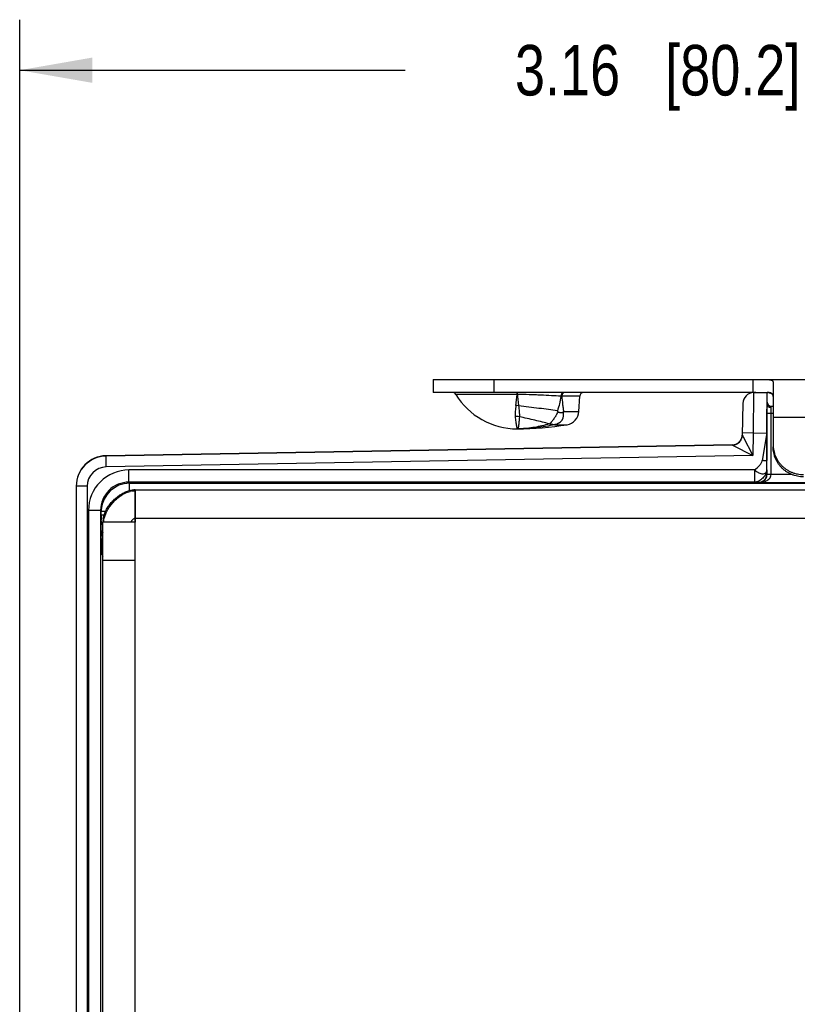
# Model space of a CAD drawing. Header units: inches. Extents: x 0 to 22, y 0 to 17.
# Tile 6 of 32: x 6.7 to 8.6, y 7.4 to 9.8. Entities that reach past the tile are written whole.
import ezdxf

# ---------------------------------------------------------------- set-up
doc = ezdxf.new("R2010")
doc.units = ezdxf.units.IN
doc.header["$LTSCALE"] = 1.21
doc.header["$MEASUREMENT"] = 0
doc.layers.get('0').update_dxf_attribs({"linetype": 'CONTINUOUS'})
for name, color, linetype in [('02___PRT_ALL_AXES', 7, 'CONTINUOUS'), ('03___PRT_ALL_CURVES', 7, 'CONTINUOUS'), ('DIMENSIONS', 7, 'CONTINUOUS'), ('FEATURES', 7, 'CONTINUOUS')]:
    doc.layers.add(name, color=color, linetype=linetype)
doc.styles.get("Standard").update_dxf_attribs({"font": 'txt', "width": 0.8})
doc.dimstyles.new('DIMSTYLE_1', dxfattribs={"dimtxt": 0.125, "dimasz": 0.18, "dimexe": 0.125, "dimexo": 0.0625, "dimgap": 0.0625, "dimtad": 0, "dimtih": 1, "dimtoh": 1, "dimzin": 4, "dimdsep": 46, "dimtxsty": 'STANDARD', "dimblk": '_FILLED', "dimblk1": '_FILLED', "dimblk2": '_FILLED', "dimcen": 0.09, "dimadec": 0, "dimazin": 0, "dimtp": 0.001, "dimtm": 0.001, "dimtfac": 1, "dimtofl": 0, "dimtmove": 0, "dimatfit": 3, "dimldrblk": '_FILLED', "dimfxl": 1, "dimtolj": 1, "dimtzin": 4, "dimarcsym": 0})

# ---------------------------------------------------------------- blocks, each defined once
blk = doc.blocks.new('_FILLED')
at = {"color": 0, "linetype": 'BYBLOCK'}
blk.add_solid([(0, 0), (-1, 0.174), (-1, -0.174)], dxfattribs=at)
blk = doc.blocks.new('*D10')
at = {"layer": 'DIMENSIONS', "color": 2, "linetype": 'CONTINUOUS'}
for p, q in [((6.6786, 6.8047), (6.6786, 9.8014)), ((9.8355, 8.2844), (9.8355, 9.8014)), ((6.6786, 9.6764), (7.6321, 9.6764)), ((9.8355, 9.6764), (8.8821, 9.6764))]:
    blk.add_line(p, q, dxfattribs=at)
at = {"layer": 'DIMENSIONS', "color": 2, "linetype": 'CONTINUOUS', "xscale": 0.18, "yscale": 0.18, "zscale": 0.18, "rotation": 180}
blk.add_blockref('_FILLED', (6.6786, 9.6764), dxfattribs=at)
at = {"layer": 'DIMENSIONS', "color": 2, "linetype": 'CONTINUOUS', "xscale": 0.18, "yscale": 0.18, "zscale": 0.18}
blk.add_blockref('_FILLED', (9.8355, 9.6764), dxfattribs=at)
at = {"layer": 'DIMENSIONS', "color": 2, "linetype": 'CONTINUOUS', "insert": (8.2571, 9.7389), "char_height": 0.125, "width": 1.125, "attachment_point": 2, "line_spacing_factor": 0.9}
blk.add_mtext('3.16{\\Ftxt.shx;\\W1.000000;\\H0.125000; }[80.2]', dxfattribs=at)

msp = doc.modelspace()

# ---------------------------------------------------------------- linework, layer by layer
at = {"color": 7, "linetype": 'CONTINUOUS'}
for p, q in [((7.9093, 8.8746), (7.7575, 8.8746)), ((7.9093, 8.8794), (7.9093, 8.8778)), ((7.91, 8.8746), (7.9093, 8.8746)), ((7.9098, 8.8794), (7.91, 8.8746)), ((8.0641, 8.8699), (8.0199, 8.8699)), ((8.4943, 8.8788), (8.4935, 8.7788)), ((8.4943, 8.8788), (8.5276, 8.8794)), ((8.5276, 8.8493), (8.5276, 8.8794)), ((8.4678, 8.8523), (8.4664, 8.7737)), ((8.5275, 8.8284), (8.5276, 8.8493)), ((8.5375, 8.8284), (8.5376, 8.8416)), ((8.5376, 8.8416), (8.5376, 8.8454)), ((8.5376, 8.8454), (8.5426, 8.8454)), ((8.0242, 8.8323), (8.0622, 8.8323)), ((8.5275, 8.6766), (8.5275, 8.8284)), ((8.5275, 8.8284), (8.5426, 8.8284)), ((8.5375, 8.6766), (8.5375, 8.8284)), ((7.9899, 8.8017), (7.9905, 8.8017)), ((8.0026, 8.7997), (8.0027, 8.7996)), ((8.0027, 8.7996), (8.033, 8.7996)), ((8.4664, 8.7738), (8.4683, 8.7699)), ((8.4935, 8.7788), (8.4665, 8.7792)), ((8.4683, 8.7699), (8.4925, 8.723)), ((8.4935, 8.7788), (8.4925, 8.723)), ((8.4935, 8.7788), (8.5268, 8.7793)), ((8.5268, 8.7793), (8.5157, 8.7109)), ((8.5268, 8.7793), (8.5269, 8.7109)), ((8.4418, 8.7497), (6.8923, 8.7227)), ((8.4418, 8.7492), (6.8923, 8.7221)), ((8.4418, 8.7492), (8.4925, 8.723)), ((6.8928, 8.6951), (6.8923, 8.7221)), ((8.4925, 8.723), (6.8928, 8.6951)), ((8.5271, 8.6875), (8.5269, 8.7109)), ((6.9489, 8.6575), (6.9489, 8.6875)), ((8.4971, 8.6875), (6.9489, 8.6875)), ((8.4971, 8.6575), (8.4971, 8.6875)), ((8.5271, 8.6875), (8.5273, 8.6771)), ((8.5275, 8.6766), (8.5273, 8.6771)), ((8.5375, 8.6766), (8.5275, 8.6766)), ((8.5375, 8.6761), (8.5275, 8.6764)), ((8.5894, 8.6761), (8.5375, 8.6761)), ((6.8186, 8.6471), (6.8186, 5.7366)), ((6.8456, 8.6471), (6.8186, 8.6471)), ((6.8456, 8.6471), (6.8456, 5.7366)), ((6.9489, 8.6575), (6.9503, 8.6546)), ((8.4971, 8.6575), (6.9489, 8.6575)), ((6.9503, 8.6364), (6.9503, 8.6546)), ((6.9503, 8.6546), (8.8331, 8.6546)), ((8.4971, 8.6575), (8.5073, 8.6571)), ((8.5078, 8.6561), (8.5073, 8.6571)), ((8.8475, 8.6561), (8.5078, 8.6561)), ((6.8489, 8.5875), (6.8489, 5.7963)), ((6.8789, 8.5875), (6.8489, 8.5875)), ((6.8789, 8.5875), (6.8789, 5.7963)), ((6.8789, 8.5875), (6.8803, 8.5846)), ((6.8803, 8.5759), (6.8803, 8.5846)), ((6.8909, 8.5846), (6.8803, 8.5846)), ((6.8876, 8.5759), (6.8803, 8.5759)), ((6.8803, 8.5614), (6.8803, 8.5645)), ((6.8807, 8.5259), (6.8823, 8.5228)), ((6.8823, 8.5228), (6.8823, 8.518)), ((6.8823, 8.5228), (6.8839, 8.5228)), ((6.8823, 8.518), (6.8846, 8.518)), ((6.8827, 8.478), (6.8846, 8.4741))]:
    msp.add_line(p, q, dxfattribs=at)
at = {"color": 3, "linetype": 'CONTINUOUS'}
for p, q in [((6.9607, 8.6382), (6.9568, 8.6378)), ((6.9644, 8.6384), (6.9607, 8.6382)), ((6.9644, 8.6384), (8.8596, 8.6384)), ((6.9646, 5.7454), (6.9646, 8.6384)), ((6.8846, 5.8254), (6.8846, 8.5584)), ((6.9646, 8.5584), (6.8846, 8.5584)), ((6.8867, 8.5584), (6.8871, 8.5631)), ((6.8871, 8.5631), (6.8879, 8.568)), ((6.9542, 8.5584), (6.9547, 8.5597)), ((6.9646, 8.5684), (8.9386, 8.5684)), ((6.9646, 8.4634), (6.8846, 8.4634))]:
    msp.add_line(p, q, dxfattribs=at)
msp.add_lwpolyline([(6.9568, 8.6378), (6.9528, 8.637), (6.9487, 8.636), (6.9446, 8.6347), (6.9414, 8.6335)], dxfattribs=at)
at = {"color": 7, "linetype": 'CONTINUOUS'}
for centre, radius, start, end in [((7.7489, 8.8694), 0.01, 31.4985, 90), ((7.5224, 8.9009), 0.3878, 352.0387, 356.1115), ((6.2957, 8.8731), 1.6136, 0.0525, 0.1665), ((7.9965, 8.118), 0.7523, 88.2178, 88.3785), ((8.0741, 8.8694), 0.01, 90, 177), ((8.4948, 8.8518), 0.027, 90.9999, 178.9983), ((7.9, 8.7734), 0.0741, 79.9641, 84.9601), ((8.5376, 8.8554), 0.01, 180, 270), ((7.9046, 8.7605), 0.0595, 80.0972, 90.0059), ((7.6929, 8.569), 0.4121, 39.6565, 39.9526), ((7.962, 8.884), 0.0809, 318.9998, 320.2339), ((7.999, 8.9901), 0.1886, 266.8892, 267.2613), ((7.9096, 9.0383), 0.2489, 270.0017, 271.4024), ((8.4414, 8.7747), 0.025, 270.9999, 357.7431), ((8.4414, 8.7742), 0.025, 270.9961, 330.7748), ((8.4414, 8.774), 0.0249, 271.0199, 277.6974), ((8.4414, 8.7741), 0.025, 277.6262, 330.8021), ((6.8936, 8.6477), 0.075, 91, 180), ((6.8936, 8.6471), 0.075, 91.0008, 179.9998), ((6.8936, 8.6471), 0.048, 91.0016, 180.0006), ((6.9489, 8.5875), 0.1, 90.0027, 180.0043), ((8.5076, 8.6766), 0.03, 359.008, 0.0009), ((6.9489, 8.5875), 0.07, 89.9995, 180.0134), ((6.9503, 8.5846), 0.07, 90.0032, 175.7126), ((6.9503, 8.5846), 0.07, 175.6975, 179.9867), ((12.4254, 8.5758), 5.5451, 179.9989, 180.1169), ((11.2801, 8.5728), 4.3998, 180.1479, 180.2677)]:
    msp.add_arc(centre, radius, start, end, dxfattribs=at)
at = {"color": 3, "linetype": 'CONTINUOUS'}
for centre, radius, start, end in [((6.9649, 8.582), 0.0544, 99.2373, 104.2372), ((6.9362, 8.5584), 0.0516, 174.8706, 179.9829), ((6.9408, 8.558), 0.0562, 169.901, 174.9032)]:
    msp.add_arc(centre, radius, start, end, dxfattribs=at)
at = {"color": 7, "linetype": 'CONTINUOUS'}
msp.add_ellipse((8.5277, 8.7794), major_axis=(0, 0.1), ratio=0.008726, start_param=6.383505, end_param=7.854134, dxfattribs=at)
for points, knots in [([(8.0178, 8.87), (8.0099, 8.8704), (7.9933, 8.8714), (7.9719, 8.8724), (7.9537, 8.8732), (7.9344, 8.8739), (7.9198, 8.8743), (7.91, 8.8746)], [0, 0, 0, 0, 0.218809, 0.463921, 0.593862, 0.727277, 1, 1, 1, 1]), ([(7.91, 8.8746), (7.9103, 8.8697), (7.9111, 8.8603), (7.9123, 8.8509), (7.9129, 8.8463)], [0, 0, 0, 0, 0.514825, 1, 1, 1, 1]), ([(8.0178, 8.87), (8.0173, 8.8669), (8.0162, 8.8607), (8.0135, 8.8485), (8.011, 8.8395), (8.0088, 8.8336)], [0, 0, 0, 0, 0.249996, 0.499966, 1, 1, 1, 1]), ([(8.0245, 8.8794), (8.0241, 8.8794), (8.0232, 8.8792), (8.022, 8.8787), (8.0208, 8.8778), (8.0198, 8.8766), (8.019, 8.8752), (8.0184, 8.8736), (8.018, 8.8718), (8.0178, 8.8706), (8.0178, 8.87)], [0, 0, 0, 0, 0.100605, 0.205668, 0.317879, 0.43887, 0.568975, 0.707309, 0.852072, 1, 1, 1, 1]), ([(8.0228, 8.8774), (8.0219, 8.8765), (8.0209, 8.8747), (8.0201, 8.8721), (8.0199, 8.8706), (8.0199, 8.8699)], [0, 0, 0, 0, 0.473899, 0.733517, 1, 1, 1, 1]), ([(8.0199, 8.8699), (8.0204, 8.8636), (8.0213, 8.8541), (8.0228, 8.8416), (8.0237, 8.8354), (8.0242, 8.8323)], [0, 0, 0, 0, 0.502444, 0.75207, 1, 1, 1, 1]), ([(8.027, 8.8794), (8.0267, 8.8794), (8.0259, 8.8793), (8.0248, 8.8789), (8.0237, 8.8783), (8.0231, 8.8777), (8.0228, 8.8774)], [0, 0, 0, 0, 0.236896, 0.48022, 0.733593, 1, 1, 1, 1]), ([(7.9065, 8.8472), (7.9061, 8.8447), (7.9055, 8.8399), (7.9049, 8.8339), (7.9046, 8.8294), (7.9044, 8.8261), (7.9044, 8.823), (7.9045, 8.821), (7.9046, 8.82)], [0, 0, 0, 0, 0.275452, 0.534401, 0.657421, 0.776029, 0.890204, 1, 1, 1, 1]), ([(8.0088, 8.8336), (8.0016, 8.8348), (7.9865, 8.8369), (7.963, 8.8401), (7.9383, 8.8432), (7.9214, 8.8453), (7.9129, 8.8463)], [0, 0, 0, 0, 0.227444, 0.473727, 0.733305, 1, 1, 1, 1]), ([(7.9129, 8.8463), (7.9132, 8.8438), (7.9139, 8.8389), (7.9145, 8.8329), (7.9148, 8.8283), (7.9149, 8.8251), (7.915, 8.822), (7.9149, 8.82), (7.9148, 8.8191)], [0, 0, 0, 0, 0.278024, 0.539869, 0.663578, 0.78183, 0.894135, 1, 1, 1, 1]), ([(8.5376, 8.8416), (8.5363, 8.8416), (8.5338, 8.842), (8.5305, 8.8436), (8.5282, 8.8462), (8.5276, 8.8483), (8.5276, 8.8493)], [0, 0, 0, 0, 0.277863, 0.540785, 0.77975, 1, 1, 1, 1]), ([(7.9046, 8.82), (7.9048, 8.8176), (7.9051, 8.8132), (7.9058, 8.8071), (7.9065, 8.8025), (7.907, 8.7993), (7.9074, 8.7973), (7.9077, 8.7954), (7.9081, 8.7939), (7.9084, 8.7925), (7.9087, 8.7916), (7.9089, 8.7909), (7.909, 8.7905), (7.9091, 8.7902), (7.9092, 8.7899), (7.9093, 8.7897), (7.9094, 8.7895), (7.9095, 8.7894), (7.9096, 8.7894), (7.9096, 8.7894), (7.9096, 8.7894)], [0, 0, 0, 0, 0.225604, 0.424286, 0.594834, 0.669267, 0.736329, 0.795922, 0.847953, 0.892344, 0.929041, 0.944494, 0.958011, 0.969596, 0.979261, 0.987028, 0.992949, 0.995254, 0.997158, 1, 1, 1, 1]), ([(7.9148, 8.8191), (7.9147, 8.8168), (7.9143, 8.8125), (7.9139, 8.8074), (7.9136, 8.8037), (7.9134, 8.8012), (7.9131, 8.799), (7.9129, 8.797), (7.9126, 8.7952), (7.9123, 8.7937), (7.912, 8.7924), (7.9116, 8.7913), (7.9112, 8.7906), (7.9109, 8.7901), (7.9106, 8.7898), (7.9103, 8.7895), (7.9099, 8.7894), (7.9097, 8.7894), (7.9096, 8.7894)], [0, 0, 0, 0, 0.221858, 0.416322, 0.502972, 0.582467, 0.654746, 0.719773, 0.777541, 0.828075, 0.871467, 0.907926, 0.937842, 0.95058, 0.962018, 0.981833, 0.990932, 1, 1, 1, 1]), ([(7.9887, 8.8018), (7.9831, 8.8033), (7.9713, 8.8063), (7.9532, 8.8105), (7.9343, 8.8148), (7.9214, 8.8177), (7.9148, 8.8191)], [0, 0, 0, 0, 0.231262, 0.477986, 0.735848, 1, 1, 1, 1]), ([(8.0102, 8.832), (8.0095, 8.8303), (8.0084, 8.8278), (8.0067, 8.8245), (8.0054, 8.8221), (8.004, 8.8199), (8.0026, 8.8177), (8.0012, 8.8156), (7.9994, 8.8129), (7.9972, 8.8099), (7.995, 8.8071), (7.9934, 8.8051), (7.9922, 8.8038), (7.9911, 8.8027), (7.9903, 8.802), (7.9899, 8.8017)], [0, 0, 0, 0, 0.150888, 0.225709, 0.299703, 0.372533, 0.443758, 0.512952, 0.579818, 0.70548, 0.818641, 0.869895, 0.917311, 0.960717, 1, 1, 1, 1]), ([(8.0231, 8.8309), (8.0232, 8.83), (8.0234, 8.8282), (8.0235, 8.8255), (8.0235, 8.8232), (8.0234, 8.8215), (8.0232, 8.8198), (8.0229, 8.8181), (8.0225, 8.8164), (8.0221, 8.8152), (8.0217, 8.814), (8.0212, 8.8129), (8.0206, 8.8117), (8.0199, 8.8106), (8.0193, 8.8096), (8.0185, 8.8086), (8.0177, 8.8076), (8.0168, 8.8067), (8.0159, 8.8058), (8.0149, 8.8049), (8.0138, 8.8042), (8.0126, 8.8035), (8.0114, 8.8028), (8.0102, 8.8022), (8.009, 8.8017), (8.0065, 8.8007), (8.0044, 8.8001), (8.0026, 8.7997)], [0, 0, 0, 0, 0.066021, 0.130759, 0.194255, 0.22561, 0.256711, 0.317967, 0.34808, 0.378013, 0.408024, 0.438336, 0.468746, 0.498855, 0.528515, 0.558186, 0.58839, 0.619034, 0.649827, 0.681049, 0.712899, 0.744913, 0.776894, 0.808944, 0.841024, 0.873052, 1, 1, 1, 1]), ([(8.0102, 8.832), (8.0103, 8.8319), (8.0105, 8.8316), (8.0109, 8.8313), (8.0113, 8.8311), (8.0118, 8.8308), (8.0125, 8.8305), (8.0137, 8.83), (8.0151, 8.8297), (8.0168, 8.8294), (8.0182, 8.8294), (8.0193, 8.8295), (8.0201, 8.8296), (8.0209, 8.8297), (8.022, 8.8301), (8.0227, 8.8305), (8.0231, 8.8309)], [0, 0, 0, 0, 0.034956, 0.069496, 0.103695, 0.137448, 0.203931, 0.269449, 0.397778, 0.522557, 0.643908, 0.703433, 0.762314, 0.820694, 0.878986, 1, 1, 1, 1]), ([(8.0027, 8.7996), (7.995, 8.7979), (7.9796, 8.7949), (7.9564, 8.7917), (7.933, 8.7898), (7.9174, 8.7894), (7.9096, 8.7894)], [0, 0, 0, 0, 0.251259, 0.501244, 0.75061, 1, 1, 1, 1]), ([(7.9887, 8.8018), (7.9768, 8.798), (7.9527, 8.7922), (7.928, 8.7897), (7.9157, 8.7894)], [0, 0, 0, 0, 0.504524, 1, 1, 1, 1]), ([(7.9905, 8.8017), (7.9909, 8.8016), (7.9915, 8.8015), (7.9927, 8.8013), (7.9942, 8.801), (7.9956, 8.8008), (7.9967, 8.8006), (7.9975, 8.8004), (7.9983, 8.8003), (7.9991, 8.8002), (7.9998, 8.8001), (8.0004, 8.8), (8.0009, 8.8), (8.0012, 8.7999), (8.0015, 8.7999), (8.0018, 8.7999), (8.002, 8.7998), (8.0022, 8.7998), (8.0023, 8.7998), (8.0024, 8.7998), (8.0025, 8.7998), (8.0026, 8.7997), (8.0026, 8.7997), (8.0026, 8.7997)], [0, 0, 0, 0, 0.07915, 0.15567, 0.302916, 0.443466, 0.511434, 0.577858, 0.642661, 0.705686, 0.766678, 0.825225, 0.853381, 0.880631, 0.906791, 0.931563, 0.954457, 0.964986, 0.974714, 0.98349, 0.991047, 0.996711, 1, 1, 1, 1]), ([(8.4971, 8.6875), (8.5008, 8.6911), (8.5068, 8.6959), (8.5134, 8.7037), (8.5153, 8.7085), (8.5157, 8.7109)], [0, 0, 0, 0, 0.509508, 0.757073, 1, 1, 1, 1]), ([(8.5269, 8.7109), (8.5269, 8.7106), (8.5254, 8.7102), (8.5233, 8.7101), (8.5197, 8.7103), (8.5171, 8.7107), (8.5157, 8.7109)], [0, 0, 0, 0, 0.091544, 0.306667, 0.624996, 1, 1, 1, 1]), ([(8.4971, 8.6875), (8.4983, 8.6857), (8.5009, 8.6838), (8.5045, 8.6819), (8.5079, 8.6801), (8.5121, 8.6784), (8.5169, 8.6777), (8.5212, 8.6782), (8.5246, 8.6802), (8.5267, 8.6835), (8.5271, 8.6861), (8.5271, 8.6875)], [0, 0, 0, 0, 0.163792, 0.24571, 0.323431, 0.466207, 0.59307, 0.702022, 0.798602, 0.894311, 1, 1, 1, 1]), ([(8.5271, 8.6875), (8.5271, 8.6868), (8.5269, 8.6852), (8.5262, 8.6818), (8.5245, 8.6773), (8.5213, 8.6722), (8.5172, 8.6674), (8.5125, 8.6634), (8.5074, 8.6601), (8.5022, 8.6581), (8.4987, 8.6575), (8.4971, 8.6575)], [0, 0, 0, 0, 0.045204, 0.103695, 0.229185, 0.35978, 0.498724, 0.63766, 0.769326, 0.8947, 1, 1, 1, 1]), ([(8.5073, 8.6571), (8.5099, 8.6571), (8.5151, 8.6582), (8.5218, 8.6626), (8.5262, 8.6693), (8.5273, 8.6745), (8.5273, 8.6771)], [0, 0, 0, 0, 0.250084, 0.500171, 0.750077, 1, 1, 1, 1]), ([(8.5078, 8.6561), (8.5099, 8.6561), (8.5142, 8.6569), (8.5204, 8.6604), (8.5248, 8.6656), (8.5271, 8.6713), (8.5275, 8.6748), (8.5275, 8.6766)], [0, 0, 0, 0, 0.198878, 0.414489, 0.670344, 0.825915, 1, 1, 1, 1]), ([(8.5078, 8.6561), (8.5109, 8.6561), (8.5171, 8.6568), (8.5245, 8.6594), (8.53, 8.6628), (8.5337, 8.6662), (8.5366, 8.6707), (8.5375, 8.6742), (8.5375, 8.6761)], [0, 0, 0, 0, 0.23567, 0.475478, 0.59908, 0.726739, 0.860347, 1, 1, 1, 1]), ([(6.8807, 8.5259), (6.8807, 8.526), (6.8807, 8.5262), (6.8807, 8.5266), (6.8807, 8.5272), (6.8806, 8.5284), (6.8806, 8.5304), (6.8805, 8.5335), (6.8805, 8.5373), (6.8804, 8.5436), (6.8804, 8.5487), (6.8804, 8.5522)], [0, 0, 0, 0, 0.006452, 0.021148, 0.044068, 0.075124, 0.161051, 0.277468, 0.422338, 0.593105, 1, 1, 1, 1]), ([(6.8827, 8.478), (6.8826, 8.4781), (6.8826, 8.4784), (6.8826, 8.479), (6.8826, 8.48), (6.8825, 8.4814), (6.8825, 8.4831), (6.8825, 8.486), (6.8824, 8.4903), (6.8824, 8.4963), (6.8824, 8.5031), (6.8823, 8.5104), (6.8823, 8.5155), (6.8823, 8.518)], [0, 0, 0, 0, 0.006453, 0.022225, 0.047193, 0.081135, 0.123727, 0.174579, 0.299056, 0.449883, 0.621385, 0.807083, 1, 1, 1, 1])]:
    msp.add_open_spline(points, degree=3, knots=knots, dxfattribs=at)
for points in [[(8.4632, 8.7619), (8.4652, 8.7655), (8.4663, 8.7697), (8.4664, 8.7737)], [(6.8807, 8.5259), (6.8807, 8.5306), (6.8821, 8.5354), (6.8846, 8.5393)], [(6.8845, 8.5329), (6.8831, 8.5298), (6.8823, 8.5262), (6.8823, 8.5228)], [(6.8827, 8.478), (6.8827, 8.481), (6.8834, 8.484), (6.8846, 8.4866)]]:
    msp.add_open_spline(points, degree=3, dxfattribs=at)
at = {"color": 3, "linetype": 'CONTINUOUS'}
for points, knots in [([(6.8855, 8.5678), (6.8867, 8.5748), (6.8905, 8.5852), (6.8981, 8.5978), (6.9051, 8.6069), (6.9131, 8.6152), (6.9219, 8.6225), (6.9313, 8.6288), (6.938, 8.6321), (6.9414, 8.6335)], [0, 0, 0, 0, 0.238613, 0.36415, 0.492261, 0.621461, 0.750143, 0.876758, 1, 1, 1, 1]), ([(6.8879, 8.568), (6.8886, 8.571), (6.8904, 8.577), (6.8943, 8.5858), (6.8993, 8.5944), (6.9053, 8.6026), (6.9121, 8.6103), (6.9196, 8.6173), (6.9276, 8.6235), (6.9333, 8.627), (6.9362, 8.6286)], [0, 0, 0, 0, 0.115812, 0.236775, 0.361965, 0.490055, 0.619497, 0.748665, 0.875972, 1, 1, 1, 1]), ([(6.9362, 8.6286), (6.9374, 8.6292), (6.9424, 8.6317), (6.9476, 8.6337), (6.9516, 8.6347)], [0, 0, 0, 0, 0.257068, 1, 1, 1, 1]), ([(6.9562, 8.6356), (6.9569, 8.6357), (6.9597, 8.6361), (6.9625, 8.6363), (6.9646, 8.6362)], [0, 0, 0, 0, 0.253291, 1, 1, 1, 1]), ([(6.9547, 8.5597), (6.955, 8.5604), (6.9557, 8.5617), (6.9565, 8.5629), (6.9569, 8.5635)], [0, 0, 0, 0, 0.485871, 1, 1, 1, 1]), ([(6.9569, 8.5635), (6.9575, 8.5642), (6.9586, 8.5654), (6.9604, 8.567), (6.9625, 8.5681), (6.9639, 8.5684), (6.9646, 8.5684)], [0, 0, 0, 0, 0.269432, 0.53002, 0.773407, 1, 1, 1, 1])]:
    msp.add_open_spline(points, degree=3, knots=knots, dxfattribs=at)
at = {"layer": '02___PRT_ALL_AXES', "color": 7, "linetype": 'CONTINUOUS'}
for p, q in [((8.0622, 8.8323), (8.0641, 8.8699)), ((8.5426, 8.818), (8.6344, 8.818))]:
    msp.add_line(p, q, dxfattribs=at)
for centre, radius, start, end in [((7.9096, 8.9678), 0.1785, 211.4985, 270), ((8.0272, 8.8341), 0.035, 279.4651, 357), ((7.9096, 9.5394), 0.75, 270, 279.4651)]:
    msp.add_arc(centre, radius, start, end, dxfattribs=at)
at = {"layer": '03___PRT_ALL_CURVES', "color": 40, "linetype": 'CONTINUOUS'}
for p, q in [((6.9646, 8.6384), (6.9646, 8.5584)), ((6.9646, 8.5584), (6.8846, 8.5584))]:
    msp.add_line(p, q, dxfattribs=at)
at = {"layer": 'FEATURES', "color": 7, "linetype": 'CONTINUOUS'}
for p, q in [((7.7016, 8.9114), (7.7016, 8.8794)), ((7.7016, 8.9114), (8.8282, 8.9114)), ((7.8516, 8.9114), (7.8516, 8.8794)), ((8.4926, 8.9114), (8.4926, 8.8794)), ((8.5426, 8.9046), (8.5426, 8.75)), ((8.5003, 8.8794), (7.7016, 8.8794))]:
    msp.add_line(p, q, dxfattribs=at)
for points, knots in [([(8.5244, 8.9114), (8.5258, 8.9114), (8.5284, 8.9113), (8.5316, 8.9112), (8.5338, 8.9109), (8.5353, 8.9107), (8.5367, 8.9104), (8.538, 8.91), (8.5391, 8.9096), (8.54, 8.9091), (8.5408, 8.9085), (8.5415, 8.9079), (8.542, 8.9072), (8.5424, 8.9064), (8.5426, 8.9055), (8.5426, 8.9049), (8.5426, 8.9046)], [0, 0, 0, 0, 0.192635, 0.364348, 0.441845, 0.51361, 0.57963, 0.640027, 0.695069, 0.745237, 0.791245, 0.834086, 0.875, 0.915392, 0.956659, 1, 1, 1, 1]), ([(8.5426, 8.8696), (8.5426, 8.8704), (8.5425, 8.8715), (8.5422, 8.8729), (8.5418, 8.8739), (8.5413, 8.8748), (8.5406, 8.8756), (8.5399, 8.8763), (8.5386, 8.8772), (8.5372, 8.8779), (8.5356, 8.8784), (8.5337, 8.8788), (8.531, 8.8792), (8.5288, 8.8793), (8.5276, 8.8793)], [0, 0, 0, 0, 0.114473, 0.167502, 0.218587, 0.268654, 0.318765, 0.370023, 0.423471, 0.540198, 0.604869, 0.674206, 0.827407, 1, 1, 1, 1]), ([(8.5313, 8.879), (8.5319, 8.879), (8.533, 8.8788), (8.5346, 8.8784), (8.5361, 8.878), (8.5375, 8.8774), (8.5386, 8.8767), (8.5397, 8.8759), (8.5406, 8.8749), (8.541, 8.8742), (8.5412, 8.8739)], [0, 0, 0, 0, 0.153355, 0.29637, 0.429524, 0.553776, 0.670652, 0.782242, 0.891101, 1, 1, 1, 1]), ([(8.5412, 8.8739), (8.5415, 8.8734), (8.5419, 8.8725), (8.5423, 8.8709), (8.5426, 8.8692), (8.5426, 8.868), (8.5426, 8.8674)], [0, 0, 0, 0, 0.227291, 0.467114, 0.723863, 1, 1, 1, 1]), ([(8.5426, 8.75), (8.5426, 8.7476), (8.5429, 8.7428), (8.544, 8.7356), (8.5457, 8.7286), (8.5482, 8.7217), (8.5514, 8.7152), (8.5552, 8.7089), (8.5596, 8.7031), (8.5645, 8.6977), (8.57, 8.6929), (8.5759, 8.6885), (8.5822, 8.6848), (8.5889, 8.6817), (8.5958, 8.6792), (8.603, 8.6775), (8.6103, 8.6764), (8.6152, 8.6762), (8.6176, 8.6762)], [0, 0, 0, 0, 0.062015, 0.124068, 0.186142, 0.248272, 0.310469, 0.372744, 0.435106, 0.49756, 0.560107, 0.622747, 0.685473, 0.748277, 0.811147, 0.874064, 0.937033, 1, 1, 1, 1]), ([(8.6176, 8.6706), (8.6152, 8.6706), (8.6103, 8.6709), (8.603, 8.6719), (8.5958, 8.6737), (8.5889, 8.6761), (8.5822, 8.6792), (8.5759, 8.683), (8.57, 8.6873), (8.5645, 8.6922), (8.5596, 8.6976), (8.5552, 8.7034), (8.5514, 8.7096), (8.5482, 8.7162), (8.5457, 8.723), (8.544, 8.7301), (8.5429, 8.7372), (8.5426, 8.7421), (8.5426, 8.7445)], [0, 0, 0, 0, 0.062967, 0.125936, 0.188853, 0.251723, 0.314527, 0.377253, 0.439893, 0.50244, 0.564894, 0.627256, 0.689531, 0.751728, 0.813858, 0.875932, 0.937985, 1, 1, 1, 1])]:
    msp.add_open_spline(points, degree=3, knots=knots, dxfattribs=at)

# ---------------------------------------------------------------- dimensions: what is measured, and where the dimension line sits
at = {"layer": 'DIMENSIONS', "color": 2, "linetype": 'CONTINUOUS'}
dim = msp.add_linear_dim(base=(9.8355, 9.6764), p1=(6.6786, 6.7422), p2=(9.8355, 8.2219), dimstyle='DIMSTYLE_1', dxfattribs=at)
dim.commit()
dim.dimension.update_dxf_attribs({"geometry": '*D10', "text_midpoint": (8.2571, 9.6764), "dimtype": 160})

doc.saveas('drawing.dxf')
